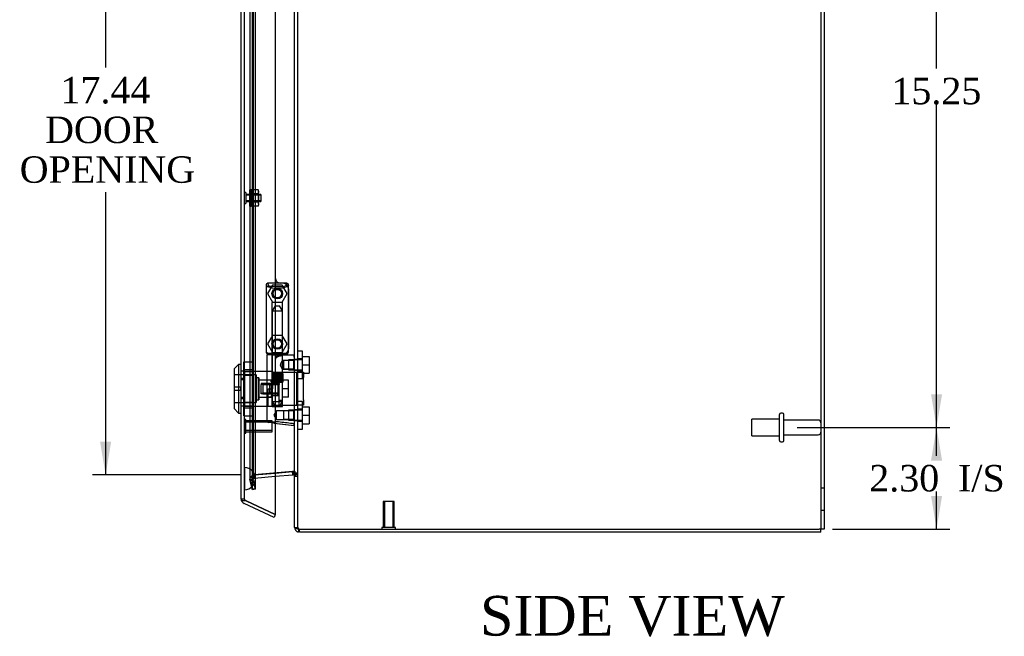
# Model space of a CAD drawing. Header units: inches. Extents: x 1 to 150, y -1 to 99.
# Tile 13 of 17: x 68 to 90, y 35 to 48. Entities that reach past the tile are written whole.
import ezdxf
from ezdxf.enums import TextEntityAlignment as Align
from ezdxf.lldxf.tags import DXFTag

# ---------------------------------------------------------------- set-up
doc = ezdxf.new("R2010")
doc.units = ezdxf.units.IN
doc.header["$MEASUREMENT"] = 0
for name, color, linetype in [('COM70220', 7, 'Continuous'), ('COM70707-1', 7, 'Continuous'), ('COM70710-1', 7, 'Continuous'), ('COM70712-3', 7, 'Continuous'), ('Default', 7, 'Continuous'), ('HNG86659-1', 7, 'Continuous'), ('HNG86659-2', 7, 'Continuous'), ('LOK10031', 7, 'Continuous'), ('LOK10031_CAM', 7, 'Continuous'), ('LOK10031_INSERT', 7, 'Continuous'), ('LOK10031_NUT', 7, 'Continuous'), ('LOK10031_SC', 7, 'Continuous'), ('NTS18118', 7, 'Continuous'), ('SCS86661', 7, 'Continuous'), ('STD26063', 7, 'Continuous'), ('STD26089', 7, 'Continuous'), ('STD26258', 7, 'Continuous'), ('WAM30017', 7, 'Continuous')]:
    doc.layers.add(name, color=color, linetype=linetype)
doc.styles.add('SEACAD_Times_New_Roman', font='times.ttf')
tags = doc.linetypes.add('HIDDEN2', pattern=[0.1875, 0.125, -0.0625]).pattern_tags.tags
tags[6:7] = [DXFTag(74, 4), DXFTag(75, 0), DXFTag(340, '0'), DXFTag(46, 0.0), DXFTag(50, 0.0), DXFTag(44, 0.0), DXFTag(45, 0.0)]
tags[4:5] = [DXFTag(74, 4), DXFTag(75, 0), DXFTag(340, '0'), DXFTag(46, 0.0), DXFTag(50, 0.0), DXFTag(44, 0.0), DXFTag(45, 0.0)]
doc.dimstyles.new('HAMMOND_(STH_-_120x80)', dxfattribs={"dimtxt": 0.6, "dimasz": 0.75, "dimexe": 0.3, "dimexo": 0.3, "dimgap": 0.15, "dimtad": 0, "dimtih": 1, "dimtoh": 1, "dimzin": 0, "dimdsep": 46, "dimtxsty": 'SEACAD_Times_New_Roman', "dimblk1": '_SE_FILLED', "dimblk2": '_SE_FILLED', "dimsah": 1, "dimcen": 0.3, "dimadec": 0, "dimazin": 0, "dimtfac": 0.8, "dimtofl": 0, "dimtmove": 0, "dimatfit": 3, "dimfxl": 1, "dimtolj": 1, "dimtzin": 0, "dimarcsym": 0})

# ---------------------------------------------------------------- blocks, each defined once
blk = doc.blocks.new('SE2')
at = {"layer": 'COM70220', "color": 7, "linetype": 'HIDDEN2'}
for p, q in [((72.74, 38.345), (72.74, 55.464)), ((72.741, 38.345), (72.741, 55.464)), ((72.743, 38.345), (72.743, 55.464)), ((72.989, 38.345), (72.989, 55.464)), ((72.74, 37.846), (72.74, 38.345)), ((72.74, 38.344), (72.741, 38.344)), ((72.741, 37.846), (72.741, 38.345)), ((72.741, 38.344), (72.743, 38.095)), ((72.743, 38.095), (72.743, 38.345)), ((72.989, 38.095), (72.989, 38.345)), ((72.743, 38.095), (72.741, 37.846)), ((72.741, 37.846), (72.74, 37.846))]:
    blk.add_line(p, q, dxfattribs=at)
for start, end in [(0, 90), (270, 0)]:
    blk.add_arc((72.739, 38.095), 0.25, start, end, dxfattribs=at)
at = {"layer": 'COM70707-1', "color": 7, "linetype": 'HIDDEN2'}
for p, q in [((85.805, 62.387), (85.805, 36.954)), ((73.949, 36.99), (73.949, 56.773)), ((72.922, 37.859), (72.922, 55.945)), ((72.992, 37.859), (72.992, 55.945)), ((72.864, 55.731), (72.864, 38.073)), ((72.936, 55.731), (72.936, 38.073)), ((73.949, 40.795), (73.877, 40.795)), ((73.877, 40.555), (73.949, 40.555)), ((73.949, 39.653), (73.877, 39.653)), ((73.877, 39.413), (73.949, 39.413)), ((72.963, 38.177), (72.942, 38.134)), ((72.963, 38.177), (72.946, 38.177)), ((73.831, 38.257), (72.962, 38.181)), ((72.969, 38.181), (72.962, 38.181)), ((72.969, 38.181), (72.963, 38.177)), ((72.969, 38.181), (73.439, 38.222)), ((73.838, 38.257), (73.831, 38.257)), ((73.841, 38.256), (73.841, 38.256)), ((73.844, 38.255), (73.85, 38.255)), ((73.87, 38.214), (73.871, 38.207)), ((73.87, 38.214), (73.927, 38.214)), ((73.871, 38.207), (73.932, 38.207)), ((72.936, 38.073), (72.864, 38.073)), ((72.864, 38.073), (72.867, 38.064)), ((72.867, 38.064), (72.922, 37.859)), ((72.937, 38.064), (72.867, 38.064)), ((72.942, 38.134), (72.882, 38.134)), ((72.942, 38.134), (72.936, 38.073)), ((72.992, 37.859), (72.937, 38.064)), ((73.877, 38.149), (73.949, 38.149)), ((72.992, 37.859), (72.922, 37.859)), ((85.877, 37.882), (85.805, 37.882)), ((85.805, 37.382), (85.877, 37.382)), ((73.877, 36.99), (73.949, 36.99)), ((73.954, 36.957), (73.985, 36.954)), ((73.975, 36.957), (73.954, 36.957))]:
    blk.add_line(p, q, dxfattribs=at)
at = {"layer": 'COM70707-1', "color": 7, "linetype": 'Continuous'}
for p, q in [((85.877, 62.387), (85.877, 36.954)), ((73.877, 36.99), (73.877, 56.773)), ((73.439, 38.222), (73.838, 38.257)), ((73.844, 38.255), (73.838, 38.257)), ((73.841, 38.256), (73.841, 38.256)), ((73.871, 38.207), (73.87, 38.214)), ((73.877, 38.149), (73.871, 38.207)), ((73.954, 36.957), (73.985, 36.954)), ((73.985, 36.954), (85.769, 36.954)), ((85.877, 36.954), (85.769, 36.954))]:
    blk.add_line(p, q, dxfattribs=at)
at = {"layer": 'COM70707-1', "color": 7, "linetype": 'HIDDEN2'}
blk.add_arc((73.665, 38.114), 0.228, 26.0219, 38.2776, dxfattribs=at)
at = {"layer": 'COM70707-1', "color": 7, "linetype": 'Continuous'}
blk.add_arc((73.665, 38.114), 0.228, 26.0219, 38.2777, dxfattribs=at)
blk.add_open_spline([(73.877, 36.99), (73.877, 36.988), (73.879, 36.985), (73.886, 36.979), (73.891, 36.977), (73.905, 36.971), (73.914, 36.968), (73.933, 36.963), (73.943, 36.96), (73.954, 36.957)], degree=3, knots=[0, 0, 0, 0, 0.25, 0.25, 0.5, 0.5, 0.75, 0.75, 1, 1, 1, 1], dxfattribs=at)
at = {"layer": 'COM70707-1', "color": 7, "linetype": 'HIDDEN2'}
blk.add_open_spline([(73.949, 36.99), (73.949, 36.988), (73.949, 36.985), (73.952, 36.979), (73.954, 36.977), (73.958, 36.971), (73.961, 36.968), (73.967, 36.963), (73.971, 36.96), (73.975, 36.957)], degree=3, knots=[0, 0, 0, 0, 0.25, 0.25, 0.5, 0.5, 0.75, 0.75, 1, 1, 1, 1], dxfattribs=at)
at = {"layer": 'COM70710-1', "color": 7, "linetype": 'HIDDEN2'}
for p, q in [((72.946, 38.178), (72.962, 38.181)), ((72.963, 38.108), (72.946, 38.178)), ((72.962, 38.181), (73.831, 38.257)), ((72.969, 38.109), (72.962, 38.181)), ((73.831, 38.257), (73.85, 38.257)), ((73.831, 38.256), (73.831, 38.257)), ((73.844, 38.185), (73.85, 38.257)), ((73.849, 38.248), (73.85, 38.257)), ((73.87, 38.171), (73.927, 38.214)), ((73.871, 38.169), (73.932, 38.208)), ((73.877, 38.176), (73.927, 38.214)), ((73.877, 38.172), (73.932, 38.208)), ((73.927, 38.214), (73.932, 38.208)), ((72.864, 38.073), (72.878, 38.127)), ((72.936, 38.073), (72.864, 38.073)), ((72.867, 38.045), (72.864, 38.073)), ((72.937, 38.064), (72.867, 38.045)), ((72.922, 37.841), (72.867, 38.045)), ((72.878, 38.127), (72.882, 38.134)), ((72.941, 38.091), (72.878, 38.127)), ((72.942, 38.093), (72.882, 38.134)), ((72.942, 38.093), (72.882, 38.134)), ((72.936, 38.073), (72.941, 38.091)), ((72.937, 38.064), (72.936, 38.073)), ((72.992, 37.859), (72.937, 38.064)), ((72.941, 38.091), (72.942, 38.093)), ((72.942, 38.093), (72.963, 38.108)), ((72.963, 38.108), (72.969, 38.109)), ((72.969, 38.109), (73.439, 38.15)), ((73.877, 38.149), (73.949, 38.149)), ((72.992, 37.859), (72.922, 37.841)), ((73.877, 36.99), (73.949, 36.99))]:
    blk.add_line(p, q, dxfattribs=at)
at = {"layer": 'COM70710-1', "color": 7, "linetype": 'Continuous'}
for p, q in [((73.439, 38.15), (73.838, 38.185)), ((73.838, 38.185), (73.831, 38.256)), ((73.838, 38.185), (73.844, 38.185)), ((73.844, 38.185), (73.849, 38.248)), ((73.87, 38.171), (73.877, 38.176)), ((73.87, 38.171), (73.871, 38.169)), ((73.871, 38.169), (73.877, 38.172)), ((73.871, 38.169), (73.877, 38.149)), ((73.975, 36.956), (73.954, 36.887)), ((73.985, 36.882), (73.954, 36.887)), ((73.985, 36.882), (73.985, 36.954)), ((85.805, 36.882), (73.985, 36.882)), ((85.805, 36.882), (85.805, 36.954))]:
    blk.add_line(p, q, dxfattribs=at)
at = {"layer": 'COM70710-1', "color": 7, "linetype": 'HIDDEN2'}
for centre, radius, start, end in [((72.972, 38.073), 0.108, 103.7843, 145.7899), ((73.841, 38.149), 0.108, 36.8348, 85.3824), ((73.84, 38.149), 0.109, 0.0924, 32.6845), ((73.985, 36.99), 0.036, 180.0001, 253.6889)]:
    blk.add_arc(centre, radius, start, end, dxfattribs=at)
at = {"layer": 'COM70710-1', "color": 7, "linetype": 'Continuous'}
for centre, radius, start, end in [((73.841, 38.149), 0.036, 36.835, 85.3822), ((73.985, 36.99), 0.108, 180, 253.689)]:
    blk.add_arc(centre, radius, start, end, dxfattribs=at)
at = {"layer": 'COM70712-3', "color": 7, "linetype": 'Continuous'}
for p, q in [((73.439, 56.527), (73.439, 37.282)), ((72.667, 37.632), (72.667, 56.177)), ((72.672, 37.599), (72.673, 37.599)), ((72.673, 37.592), (72.673, 37.599)), ((72.775, 37.592), (72.673, 37.592)), ((73.409, 37.217), (72.729, 37.534)), ((72.775, 37.592), (73.439, 37.282)), ((73.439, 37.282), (72.775, 37.592)), ((73.439, 37.282), (73.409, 37.217))]:
    blk.add_line(p, q, dxfattribs=at)
at = {"layer": 'COM70712-3', "color": 7, "linetype": 'HIDDEN2'}
for p, q in [((72.739, 37.632), (72.739, 56.177)), ((73.614, 42.524), (73.564, 42.524)), ((73.739, 42.399), (73.739, 41.036)), ((73.564, 40.911), (73.614, 40.911)), ((72.739, 40.53), (72.737, 40.53)), ((72.739, 40.333), (72.667, 40.333)), ((72.739, 39.936), (72.667, 39.936)), ((72.739, 39.739), (72.737, 39.739)), ((72.739, 37.632), (72.667, 37.632)), ((72.673, 37.599), (72.773, 37.599)), ((72.775, 37.592), (72.76, 37.599))]:
    blk.add_line(p, q, dxfattribs=at)
for centre in [(73.483, 42.289), (73.483, 41.148)]:
    blk.add_circle(centre, 0.12, dxfattribs=at)
for centre, radius, start, end in [((73.564, 42.649), 0.125, 180, 270), ((73.614, 42.399), 0.125, 0, 90), ((73.564, 40.786), 0.125, 90, 180), ((73.614, 41.036), 0.125, 270, 0), ((72.775, 37.632), 0.036, 180, 245)]:
    blk.add_arc(centre, radius, start, end, dxfattribs=at)
at = {"layer": 'COM70712-3', "color": 7, "linetype": 'Continuous'}
for start, end in [(180, 197.5839), (197.5839, 245)]:
    blk.add_arc((72.775, 37.632), 0.108, start, end, dxfattribs=at)
blk.add_ellipse((72.775, 37.632), major_axis=(0.108, 0), ratio=0.9073, start_param=3.141593, end_param=3.481043, dxfattribs=at)
at = {"layer": 'COM70712-3', "color": 7, "linetype": 'HIDDEN2'}
for centre, major_axis, ratio, start_param, end_param in [((72.775, 37.632), (0.036, 0), 0.9073, 3.141593, 4.665617), ((72.775, 44.008), (0, -6.415), 0.005612, 6.236413, 6.283185)]:
    blk.add_ellipse(centre, major_axis=major_axis, ratio=ratio, start_param=start_param, end_param=end_param, dxfattribs=at)
at = {"layer": 'HNG86659-1', "color": 7, "linetype": 'HIDDEN2'}
for p, q in [((73.228, 42.486), (73.228, 40.971)), ((73.228, 42.485), (73.247, 42.436)), ((73.699, 42.524), (73.265, 42.524)), ((73.289, 42.469), (73.267, 42.524)), ((73.29, 42.466), (73.267, 42.524)), ((73.29, 42.466), (73.289, 42.469)), ((73.676, 42.466), (73.699, 42.524)), ((73.676, 42.466), (73.677, 42.469)), ((73.677, 42.469), (73.699, 42.524)), ((73.738, 42.485), (73.719, 42.436)), ((73.738, 40.971), (73.738, 42.486)), ((73.363, 42.081), (73.363, 40.923)), ((73.591, 42.092), (73.375, 42.092)), ((73.603, 40.923), (73.603, 42.081)), ((73.247, 40.966), (73.247, 40.931)), ((73.247, 40.892), (73.247, 39.411)), ((73.699, 40.931), (73.267, 40.931)), ((73.267, 40.911), (73.564, 40.911)), ((73.564, 40.911), (73.267, 40.911)), ((73.363, 40.923), (73.351, 40.911)), ((73.351, 40.911), (73.363, 40.9)), ((73.603, 40.923), (73.363, 40.923)), ((73.363, 40.9), (73.603, 40.9)), ((73.363, 40.9), (73.363, 39.742)), ((73.615, 40.911), (73.603, 40.923)), ((73.603, 40.9), (73.615, 40.911)), ((73.603, 40.771), (73.603, 40.9)), ((73.865, 40.892), (73.604, 40.892)), ((73.614, 40.911), (73.7, 40.911)), ((73.7, 40.911), (73.614, 40.911)), ((73.719, 40.931), (73.719, 40.966)), ((73.623, 40.772), (73.602, 40.772)), ((73.856, 40.772), (73.623, 40.772)), ((73.856, 40.772), (73.623, 40.772)), ((73.623, 40.772), (73.623, 40.578)), ((73.877, 40.793), (73.856, 40.772)), ((73.856, 40.578), (73.856, 40.772)), ((73.602, 40.578), (73.623, 40.578)), ((73.603, 39.742), (73.603, 40.579)), ((73.623, 40.578), (73.856, 40.578)), ((73.856, 40.578), (73.623, 40.578)), ((73.856, 40.578), (73.877, 40.557)), ((73.375, 39.73), (73.591, 39.73)), ((73.463, 39.63), (73.408, 39.533)), ((73.408, 39.533), (73.463, 39.437)), ((73.463, 39.437), (73.463, 39.63)), ((73.623, 39.63), (73.463, 39.63)), ((73.856, 39.63), (73.623, 39.63)), ((73.856, 39.63), (73.623, 39.63)), ((73.623, 39.63), (73.623, 39.437)), ((73.877, 39.652), (73.856, 39.63)), ((73.856, 39.437), (73.856, 39.63)), ((73.423, 39.354), (73.281, 39.372)), ((73.406, 39.356), (73.423, 39.354)), ((73.406, 39.356), (73.866, 39.299)), ((73.423, 39.354), (73.864, 39.299)), ((73.463, 39.437), (73.623, 39.437)), ((73.623, 39.437), (73.856, 39.437)), ((73.856, 39.437), (73.623, 39.437)), ((73.856, 39.437), (73.877, 39.415))]:
    blk.add_line(p, q, dxfattribs=at)
for centre, radius in [((73.483, 42.289), 0.118), ((73.483, 42.289), 0.0968), ((73.483, 42.289), 0.0968), ((73.483, 41.148), 0.118), ((73.483, 41.148), 0.0968), ((73.483, 41.148), 0.0968)]:
    blk.add_circle(centre, radius, dxfattribs=at)
for centre, radius, start, end in [((73.267, 42.485), 0.0392, 106.467, 168.78), ((73.167, 41.789), 0.706, 84.0827, 84.9945), ((73.271, 42.486), 0.0432, 170.3107, 181.0665), ((73.272, 42.43), 0.0255, 130.6693, 167.2932), ((73.505, 43.258), 0.846, 252.8757, 268.5407), ((73.266, 42.475), 0.0491, 88.6161, 102.0318), ((73.681, 42.584), 0.429, 188.1861, 189.6334), ((73.463, 43.251), 0.839, 271.3912, 287.1924), ((73.7, 42.475), 0.0491, 77.9682, 91.3839), ((73.286, 42.584), 0.429, 350.3666, 351.8139), ((73.699, 42.485), 0.0392, 11.22, 73.533), ((73.694, 42.43), 0.0255, 12.7068, 49.3307), ((73.799, 41.789), 0.706, 95.0056, 95.9172), ((73.695, 42.486), 0.0432, 358.9335, 9.6893), ((73.375, 42.081), 0.0118, 90, 180), ((73.591, 42.081), 0.0118, 0, 90), ((73.267, 40.969), 0.039, 178.4395, 188.4336), ((73.166, 41.672), 0.711, 274.9928, 275.9147), ((73.267, 40.971), 0.0395, 190.0421, 269.2684), ((73.281, 40.965), 0.0339, 178.5961, 269.1461), ((73.267, 40.931), 0.0197, 180, 270), ((73.267, 40.892), 0.0197, 90, 180), ((73.267, 40.973), 0.0417, 269.1335, 269.9996), ((73.686, 40.965), 0.0339, 270.8567, 9.3811), ((73.699, 40.973), 0.0417, 270.0004, 270.8665), ((73.699, 40.971), 0.0395, 270.7315, 349.9579), ((73.7, 40.931), 0.0197, 270, 360), ((73.7, 40.892), 0.0197, 0, 90), ((73.8, 41.672), 0.711, 264.0854, 265.0071), ((73.699, 40.969), 0.039, 351.5664, 1.5605), ((72.665, 41.512), 1.368, 331.1816, 331.5055), ((73.865, 40.88), 0.0118, 88.3734, 89.9992), ((73.865, 40.88), 0.0118, 0, 88.3726), ((73.375, 39.742), 0.0118, 180, 270), ((73.591, 39.742), 0.0118, 270, 0), ((73.286, 39.411), 0.0394, 179.95, 262.875), ((73.832, 39.315), 0.0401, 21.8367, 34.9857), ((73.865, 39.311), 0.0118, 262.875, 274.4046), ((73.865, 39.311), 0.0118, 274.3868, 294.9231), ((73.214, 39.289), 0.656, 0.9731, 3.5902), ((73.865, 39.311), 0.0118, 294.9228, 360)]:
    blk.add_arc(centre, radius, start, end, dxfattribs=at)
for centre, major_axis, ratio, start_param, end_param in [((73.267, 42.512), (0, -0.0118), 0.049276, 3.017238, 3.218468), ((73.483, 42.476), (-0.203, 0), 0.124034, 0.415394, 2.656554), ((73.699, 42.512), (0, -0.0118), 0.049276, 3.064718, 3.265947)]:
    blk.add_ellipse(centre, major_axis=major_axis, ratio=ratio, start_param=start_param, end_param=end_param, dxfattribs=at)
for points, knots in [([(73.255, 42.449), (73.258, 42.453), (73.26, 42.456), (73.266, 42.461), (73.269, 42.463), (73.275, 42.465), (73.276, 42.466), (73.28, 42.467), (73.282, 42.467), (73.285, 42.467), (73.286, 42.467), (73.288, 42.467), (73.289, 42.467), (73.29, 42.466)], [0, 0, 0, 0, 0.25, 0.25, 0.5, 0.5, 0.625, 0.625, 0.75, 0.75, 0.875, 0.875, 1, 1, 1, 1]), ([(73.711, 42.449), (73.709, 42.453), (73.706, 42.456), (73.7, 42.461), (73.697, 42.463), (73.692, 42.465), (73.69, 42.466), (73.686, 42.467), (73.684, 42.467), (73.681, 42.467), (73.68, 42.467), (73.678, 42.467), (73.677, 42.467), (73.676, 42.466)], [0, 0, 0, 0, 0.25, 0.25, 0.5, 0.5, 0.625, 0.625, 0.75, 0.75, 0.875, 0.875, 1, 1, 1, 1]), ([(73.472, 40.852), (73.477, 40.855), (73.483, 40.857), (73.494, 40.861), (73.499, 40.864), (73.516, 40.87), (73.527, 40.874), (73.55, 40.882), (73.561, 40.885), (73.583, 40.89), (73.593, 40.892), (73.604, 40.892)], [0, 0, 0, 0, 0.125, 0.125, 0.25, 0.25, 0.5, 0.5, 0.75, 0.75, 1, 1, 1, 1]), ([(73.868, 40.859), (73.868, 40.868), (73.868, 40.876), (73.868, 40.885), (73.867, 40.888), (73.867, 40.89), (73.867, 40.891), (73.866, 40.891), (73.866, 40.891), (73.866, 40.892), (73.866, 40.892), (73.866, 40.892), (73.866, 40.892), (73.865, 40.892)], [0, 0, 0, 0, 0.5, 0.5, 0.75, 0.75, 0.875, 0.875, 0.9375, 0.9375, 0.96875, 0.96875, 1, 1, 1, 1]), ([(73.868, 40.859), (73.871, 40.859), (73.873, 40.859), (73.876, 40.859), (73.877, 40.858), (73.877, 40.858)], [0, 0, 0, 0, 0.5, 0.5, 1, 1, 1, 1]), ([(73.603, 40.772), (73.603, 40.772), (73.593, 40.76), (73.576, 40.735), (73.569, 40.725), (73.558, 40.702), (73.554, 40.689), (73.554, 40.662), (73.558, 40.649), (73.569, 40.626), (73.575, 40.616), (73.587, 40.599), (73.593, 40.592), (73.601, 40.581), (73.603, 40.578), (73.603, 40.578), (73.603, 40.578), (73.603, 40.578)], [0.2503152, 0.2503152, 0.2503152, 0.2503152, 0.375, 0.375, 0.4375, 0.4375, 0.5, 0.5, 0.5625, 0.5625, 0.625, 0.625, 0.6875, 0.6875, 0.75, 0.75, 0.7505722, 0.7505722, 0.7505722, 0.7505722]), ([(73.42, 39.373), (73.371, 39.381), (73.326, 39.388), (73.264, 39.401), (73.247, 39.407), (73.247, 39.411)], [0, 0, 0, 0, 0.5, 0.5, 1, 1, 1, 1]), ([(73.42, 39.373), (73.42, 39.37), (73.42, 39.367), (73.419, 39.362), (73.419, 39.36), (73.419, 39.357), (73.419, 39.357), (73.418, 39.356), (73.417, 39.356), (73.415, 39.355), (73.413, 39.356), (73.41, 39.356), (73.408, 39.356), (73.406, 39.356)], [0, 0, 0, 0, 0.25, 0.25, 0.5, 0.5, 0.625, 0.625, 0.75, 0.75, 0.875, 0.875, 1, 1, 1, 1]), ([(73.472, 39.387), (73.471, 39.387), (73.47, 39.387), (73.469, 39.387), (73.469, 39.387), (73.467, 39.386), (73.466, 39.386), (73.463, 39.385), (73.461, 39.384), (73.454, 39.383), (73.45, 39.381), (73.437, 39.378), (73.429, 39.376), (73.42, 39.373)], [0, 0, 0, 0, 0.03125, 0.03125, 0.0625, 0.0625, 0.125, 0.125, 0.25, 0.25, 0.5, 0.5, 1, 1, 1, 1]), ([(73.864, 39.338), (73.838, 39.341), (73.812, 39.344), (73.786, 39.348), (73.681, 39.361), (73.576, 39.374), (73.472, 39.387)], [0, 0, 0, 0, 0.198595, 0.198595, 0.198595, 1, 1, 1, 1]), ([(73.869, 39.33), (73.871, 39.33), (73.873, 39.33), (73.876, 39.33), (73.877, 39.331), (73.877, 39.331)], [0, 0, 0, 0, 0.5, 0.5, 1, 1, 1, 1])]:
    blk.add_open_spline(points, degree=3, knots=knots, dxfattribs=at)
blk.add_open_spline([(73.555, 40.664), (73.555, 40.668), (73.554, 40.671), (73.554, 40.675)], degree=3, dxfattribs=at)
at = {"layer": 'HNG86659-2', "color": 7, "linetype": 'HIDDEN2'}
for p, q in [((73.434, 42.014), (73.365, 41.896)), ((73.434, 42.014), (73.532, 42.014)), ((73.601, 41.896), (73.532, 42.014)), ((73.365, 41.896), (73.601, 41.896)), ((73.365, 41.896), (73.365, 40.478)), ((73.601, 40.478), (73.601, 41.896)), ((73.36, 40.478), (73.36, 40.281)), ((73.36, 40.478), (73.364, 40.478)), ((73.36, 40.478), (73.36, 40.281)), ((73.362, 40.478), (73.362, 40.281)), ((73.364, 40.478), (73.369, 40.478)), ((73.364, 40.478), (73.364, 40.281)), ((73.366, 40.478), (73.366, 40.281)), ((73.369, 40.478), (73.387, 40.478)), ((73.369, 40.478), (73.369, 40.281)), ((73.371, 40.478), (73.371, 40.281)), ((73.373, 40.478), (73.373, 40.281)), ((73.381, 40.478), (73.381, 40.281)), ((73.381, 40.478), (73.381, 40.281)), ((73.387, 40.478), (73.395, 40.478)), ((73.387, 40.478), (73.387, 40.281)), ((73.395, 40.478), (73.397, 40.478)), ((73.395, 40.478), (73.395, 40.281)), ((73.397, 40.478), (73.426, 40.478)), ((73.397, 40.478), (73.397, 40.281)), ((73.405, 40.478), (73.405, 40.281)), ((73.414, 40.478), (73.414, 40.281)), ((73.418, 40.478), (73.418, 40.281)), ((73.426, 40.478), (73.435, 40.478)), ((73.426, 40.478), (73.426, 40.281)), ((73.435, 40.478), (73.44, 40.478)), ((73.435, 40.478), (73.435, 40.281)), ((73.44, 40.478), (73.475, 40.478)), ((73.44, 40.478), (73.44, 40.281)), ((73.451, 40.478), (73.451, 40.281)), ((73.459, 40.478), (73.459, 40.281)), ((73.465, 40.478), (73.465, 40.281)), ((73.475, 40.478), (73.483, 40.478)), ((73.475, 40.478), (73.475, 40.281)), ((73.483, 40.478), (73.49, 40.478)), ((73.483, 40.478), (73.483, 40.281)), ((73.49, 40.478), (73.526, 40.478)), ((73.49, 40.478), (73.49, 40.281)), ((73.501, 40.478), (73.501, 40.281)), ((73.508, 40.478), (73.508, 40.281)), ((73.516, 40.478), (73.516, 40.281)), ((73.526, 40.478), (73.531, 40.478)), ((73.526, 40.478), (73.526, 40.281)), ((73.531, 40.478), (73.54, 40.478)), ((73.531, 40.478), (73.531, 40.281)), ((73.54, 40.478), (73.569, 40.478)), ((73.54, 40.478), (73.54, 40.281)), ((73.549, 40.478), (73.549, 40.281)), ((73.553, 40.478), (73.553, 40.281)), ((73.562, 40.478), (73.562, 40.281)), ((73.569, 40.478), (73.571, 40.478)), ((73.569, 40.478), (73.569, 40.281)), ((73.571, 40.478), (73.579, 40.478)), ((73.571, 40.478), (73.571, 40.281)), ((73.579, 40.478), (73.597, 40.478)), ((73.579, 40.478), (73.579, 40.281)), ((73.585, 40.478), (73.585, 40.281)), ((73.586, 40.478), (73.586, 40.281)), ((73.593, 40.478), (73.593, 40.281)), ((73.595, 40.478), (73.595, 40.281)), ((73.597, 40.478), (73.602, 40.478)), ((73.597, 40.478), (73.597, 40.281)), ((73.601, 40.478), (73.601, 40.281)), ((73.602, 40.478), (73.606, 40.478)), ((73.602, 40.478), (73.602, 40.281)), ((73.604, 40.478), (73.604, 40.281)), ((73.606, 40.478), (73.606, 40.281)), ((73.606, 40.281), (73.606, 40.478)), ((73.36, 40.281), (73.364, 40.281)), ((73.364, 40.281), (73.369, 40.281)), ((73.365, 40.281), (73.365, 39.848)), ((73.369, 40.281), (73.387, 40.281)), ((73.387, 40.281), (73.395, 40.281)), ((73.395, 40.281), (73.397, 40.281)), ((73.397, 40.281), (73.426, 40.281)), ((73.426, 40.281), (73.435, 40.281)), ((73.435, 40.281), (73.44, 40.281)), ((73.44, 40.281), (73.475, 40.281)), ((73.475, 40.281), (73.483, 40.281)), ((73.483, 40.281), (73.49, 40.281)), ((73.49, 40.281), (73.526, 40.281)), ((73.526, 40.281), (73.531, 40.281)), ((73.531, 40.281), (73.54, 40.281)), ((73.54, 40.281), (73.569, 40.281)), ((73.569, 40.281), (73.571, 40.281)), ((73.571, 40.281), (73.579, 40.281)), ((73.579, 40.281), (73.597, 40.281)), ((73.597, 40.281), (73.602, 40.281)), ((73.601, 39.848), (73.601, 40.281)), ((73.602, 40.281), (73.606, 40.281)), ((73.365, 39.848), (73.601, 39.848)), ((73.365, 39.848), (73.434, 39.73)), ((73.532, 39.73), (73.601, 39.848))]:
    blk.add_line(p, q, dxfattribs=at)
at = {"layer": 'LOK10031', "color": 7, "linetype": 'Continuous'}
for p, q in [((72.607, 40.684), (72.507, 40.584)), ((72.607, 40.684), (72.607, 39.584)), ((72.667, 40.684), (72.607, 40.684)), ((72.507, 40.584), (72.507, 39.684)), ((72.507, 39.684), (72.607, 39.584)), ((72.607, 39.584), (72.667, 39.584))]:
    blk.add_line(p, q, dxfattribs=at)
at = {"layer": 'LOK10031', "color": 7, "linetype": 'HIDDEN2'}
for p, q in [((73.007, 40.449), (72.507, 40.449)), ((72.737, 40.53), (72.667, 40.53)), ((72.737, 40.53), (72.737, 40.365)), ((73.377, 40.527), (72.737, 40.527)), ((73.007, 40.449), (73.007, 39.819)), ((73.377, 40.527), (73.377, 40.511)), ((72.737, 40.365), (72.667, 40.365)), ((72.737, 40.365), (72.737, 39.903)), ((73.067, 40.384), (73.007, 40.384)), ((73.067, 40.384), (73.067, 39.884)), ((73.377, 40.328), (73.067, 40.328)), ((73.377, 40.255), (73.377, 40.134)), ((73.277, 39.742), (73.277, 40.134)), ((73.277, 40.134), (73.377, 40.134)), ((72.507, 39.819), (73.007, 39.819)), ((72.737, 39.903), (72.667, 39.903)), ((72.737, 39.739), (72.667, 39.739)), ((72.737, 39.903), (72.737, 39.739)), ((72.737, 39.742), (73.277, 39.742)), ((73.007, 39.884), (73.067, 39.884)), ((73.067, 39.941), (73.277, 39.941)), ((73.377, 39.941), (73.277, 39.941)), ((73.277, 39.742), (73.377, 39.742)), ((73.377, 39.742), (73.377, 39.761))]:
    blk.add_line(p, q, dxfattribs=at)
at = {"layer": 'LOK10031_CAM', "color": 7, "linetype": 'HIDDEN2'}
for p, q in [((73.377, 40.511), (73.564, 40.511)), ((73.377, 40.255), (73.377, 40.511)), ((73.527, 39.761), (73.527, 40.511)), ((73.564, 40.511), (73.833, 40.511)), ((73.833, 40.511), (73.927, 40.511)), ((73.927, 40.511), (74.077, 40.511)), ((73.927, 40.386), (73.927, 40.511)), ((74.077, 40.511), (74.077, 40.386)), ((73.317, 40.056), (73.317, 40.216)), ((73.347, 40.246), (73.377, 40.246)), ((73.377, 40.293), (73.527, 40.293)), ((73.927, 39.886), (73.927, 40.386)), ((74.077, 39.886), (74.077, 40.386)), ((73.347, 40.026), (73.377, 40.026)), ((73.377, 39.761), (73.377, 40.134)), ((73.377, 39.978), (73.527, 39.978)), ((73.377, 39.761), (73.564, 39.761)), ((73.564, 39.761), (73.833, 39.761)), ((73.833, 39.761), (73.927, 39.761)), ((73.927, 39.761), (73.927, 39.886)), ((74.077, 39.761), (73.927, 39.761)), ((74.077, 39.886), (74.077, 39.761))]:
    blk.add_line(p, q, dxfattribs=at)
for centre, start, end in [((73.347, 40.216), 90, 180), ((73.347, 40.056), 180, 270)]:
    blk.add_arc(centre, 0.03, start, end, dxfattribs=at)
at = {"layer": 'LOK10031_INSERT', "color": 7, "linetype": 'HIDDEN2'}
for p, q in [((72.992, 40.447), (72.507, 40.447)), ((72.992, 40.447), (72.992, 39.822)), ((72.507, 40.174), (72.657, 40.174)), ((72.657, 40.094), (72.657, 40.174)), ((73.052, 40.384), (72.992, 40.384)), ((73.052, 40.384), (73.052, 39.884)), ((73.342, 40.328), (73.052, 40.328)), ((73.492, 40.252), (73.117, 40.252)), ((73.117, 40.252), (73.117, 40.233)), ((73.117, 40.036), (73.117, 40.233)), ((73.492, 40.233), (73.117, 40.233)), ((73.342, 40.29), (73.342, 40.328)), ((73.342, 40.29), (73.492, 40.29)), ((73.342, 40.249), (73.342, 40.02)), ((73.492, 40.249), (73.342, 40.249)), ((73.492, 40.249), (73.492, 40.29)), ((73.492, 40.249), (73.492, 40.02)), ((72.657, 40.094), (72.507, 40.094)), ((73.117, 40.036), (73.492, 40.036)), ((73.117, 40.016), (73.117, 40.036)), ((73.492, 40.016), (73.117, 40.016)), ((73.342, 40.02), (73.492, 40.02)), ((73.342, 39.978), (73.342, 39.941)), ((73.377, 39.978), (73.342, 39.978)), ((73.492, 39.978), (73.492, 40.02)), ((72.507, 39.822), (72.992, 39.822)), ((72.992, 39.884), (73.052, 39.884)), ((73.052, 39.941), (73.342, 39.941))]:
    blk.add_line(p, q, dxfattribs=at)
at = {"layer": 'LOK10031_NUT', "color": 7, "linetype": 'HIDDEN2'}
for p, q in [((72.724, 40.44), (72.724, 40.746)), ((72.724, 40.746), (72.939, 40.746)), ((72.939, 40.44), (72.939, 40.746)), ((72.724, 40.567), (72.939, 40.567)), ((72.939, 40.518), (72.724, 40.518)), ((72.724, 39.828), (72.724, 40.44)), ((72.724, 40.44), (72.939, 40.44)), ((72.939, 39.828), (72.939, 40.44)), ((72.724, 39.522), (72.724, 39.828)), ((72.724, 39.828), (72.939, 39.828)), ((72.724, 39.75), (72.939, 39.75)), ((72.939, 39.522), (72.939, 39.828)), ((72.724, 39.701), (72.939, 39.701)), ((72.724, 39.522), (72.939, 39.522))]:
    blk.add_line(p, q, dxfattribs=at)
at = {"layer": 'LOK10031_SC', "color": 7, "linetype": 'HIDDEN2'}
for p, q in [((73.597, 40.397), (73.527, 40.397)), ((73.597, 40.397), (73.597, 39.872)), ((73.152, 40.252), (73.152, 40.016)), ((73.527, 40.252), (73.152, 40.252)), ((73.152, 40.228), (73.527, 40.228)), ((73.527, 40.252), (73.527, 40.228)), ((73.734, 40.327), (73.597, 40.327)), ((73.734, 40.134), (73.734, 40.327)), ((73.152, 40.04), (73.527, 40.04)), ((73.152, 40.016), (73.527, 40.016)), ((73.527, 40.016), (73.527, 40.04)), ((73.734, 40.134), (73.597, 40.134)), ((73.734, 39.942), (73.734, 40.134)), ((73.527, 39.872), (73.597, 39.872)), ((73.734, 39.942), (73.597, 39.942))]:
    blk.add_line(p, q, dxfattribs=at)
at = {"layer": 'NTS18118', "color": 7, "linetype": 'HIDDEN2'}
for p, q in [((72.864, 44.274), (72.864, 44.642)), ((72.895, 44.642), (72.864, 44.642)), ((73.053, 44.642), (72.895, 44.642)), ((72.895, 44.642), (72.895, 44.55)), ((73.053, 44.642), (73.06, 44.596)), ((73.06, 44.617), (73.053, 44.642)), ((72.864, 44.54), (73.06, 44.54)), ((73.06, 44.523), (72.864, 44.523)), ((73.053, 44.55), (72.895, 44.55)), ((72.895, 44.55), (72.895, 44.366)), ((73.06, 44.596), (73.053, 44.55)), ((73.06, 44.458), (73.053, 44.366)), ((73.06, 44.596), (73.06, 44.617)), ((73.06, 44.458), (73.06, 44.596)), ((73.06, 44.32), (73.06, 44.458)), ((72.864, 44.393), (73.06, 44.393)), ((72.864, 44.376), (73.06, 44.376)), ((72.864, 44.274), (72.895, 44.274)), ((73.053, 44.366), (72.895, 44.366)), ((72.895, 44.366), (72.895, 44.274)), ((73.053, 44.274), (72.895, 44.274)), ((73.053, 44.366), (73.06, 44.32)), ((73.06, 44.32), (73.053, 44.274)), ((73.053, 44.274), (73.06, 44.298)), ((73.06, 44.32), (73.06, 44.298))]:
    blk.add_line(p, q, dxfattribs=at)
blk.add_open_spline([(73.053, 44.55), (73.055, 44.534), (73.057, 44.519), (73.059, 44.488), (73.06, 44.473), (73.06, 44.458)], degree=3, knots=[0, 0, 0, 0, 0.5, 0.5, 1, 1, 1, 1], dxfattribs=at)
at = {"layer": 'SCS86661', "color": 7, "linetype": 'HIDDEN2'}
for p, q in [((73.373, 42.481), (73.262, 42.289)), ((73.594, 42.481), (73.373, 42.481)), ((73.704, 42.289), (73.594, 42.481)), ((73.262, 42.289), (73.373, 42.098)), ((73.594, 42.098), (73.704, 42.289)), ((73.373, 42.098), (73.594, 42.098)), ((73.373, 41.339), (73.262, 41.148)), ((73.594, 41.339), (73.373, 41.339)), ((73.704, 41.148), (73.594, 41.339)), ((73.262, 41.148), (73.373, 40.956)), ((73.594, 40.956), (73.704, 41.148)), ((73.373, 40.956), (73.594, 40.956)), ((74.054, 40.867), (74.204, 40.867)), ((74.204, 40.867), (74.204, 40.675)), ((73.739, 40.788), (73.739, 40.562)), ((74.054, 40.788), (73.739, 40.788)), ((74.054, 40.675), (74.204, 40.675)), ((74.204, 40.675), (74.204, 40.484)), ((73.739, 40.562), (74.054, 40.562)), ((74.054, 40.484), (74.204, 40.484)), ((73.739, 39.646), (73.739, 39.42)), ((74.054, 39.646), (73.739, 39.646)), ((74.054, 39.725), (74.204, 39.725)), ((74.054, 39.533), (74.204, 39.533)), ((74.204, 39.725), (74.204, 39.533)), ((74.204, 39.533), (74.204, 39.342)), ((73.739, 39.42), (74.054, 39.42)), ((74.054, 39.342), (74.204, 39.342))]:
    blk.add_line(p, q, dxfattribs=at)
for centre in [(73.483, 42.289), (73.483, 41.148)]:
    blk.add_circle(centre, 0.113, dxfattribs=at)
at = {"layer": 'STD26063', "color": 7, "linetype": 'HIDDEN2'}
for p, q in [((72.77, 44.583), (72.739, 44.583)), ((72.77, 44.583), (72.77, 44.333)), ((73.114, 44.54), (72.77, 44.54)), ((73.114, 44.52), (72.77, 44.52)), ((73.114, 44.54), (73.114, 44.376)), ((72.739, 44.333), (72.77, 44.333)), ((73.114, 44.395), (72.77, 44.395)), ((72.77, 44.376), (73.114, 44.376))]:
    blk.add_line(p, q, dxfattribs=at)
at = {"layer": 'STD26089', "color": 7, "linetype": 'HIDDEN2'}
for p, q in [((84.868, 38.962), (84.868, 39.552)), ((84.938, 39.582), (84.898, 39.582)), ((84.968, 38.962), (84.968, 39.552)), ((84.243, 39.07), (84.243, 39.445)), ((84.868, 39.445), (84.243, 39.445)), ((85.745, 39.423), (84.968, 39.423)), ((84.243, 39.07), (84.868, 39.07)), ((84.968, 39.091), (85.745, 39.091)), ((84.898, 38.932), (84.938, 38.932))]:
    blk.add_line(p, q, dxfattribs=at)
for centre, radius, start, end in [((84.898, 39.552), 0.03, 90, 180), ((84.938, 39.552), 0.03, 0, 90), ((85.745, 39.363), 0.06, 0, 90), ((85.745, 39.151), 0.06, 270, 0), ((84.898, 38.962), 0.03, 180, 270), ((84.938, 38.962), 0.03, 270, 0)]:
    blk.add_arc(centre, radius, start, end, dxfattribs=at)
at = {"layer": 'STD26258', "color": 7, "linetype": 'HIDDEN2'}
for p, q in [((72.77, 39.439), (72.739, 39.439)), ((72.77, 39.126), (72.77, 39.439)), ((73.364, 39.408), (72.77, 39.408)), ((73.364, 39.377), (72.77, 39.377)), ((73.364, 39.158), (73.364, 39.408)), ((72.739, 39.126), (72.77, 39.126)), ((73.364, 39.188), (72.77, 39.188)), ((72.77, 39.158), (73.364, 39.158)), ((76.134, 37.579), (75.884, 37.579)), ((75.884, 37.579), (75.884, 36.986)), ((75.914, 37.579), (75.914, 36.986)), ((76.103, 37.579), (76.103, 36.986)), ((76.134, 36.986), (76.134, 37.579)), ((76.165, 36.986), (75.853, 36.986)), ((75.853, 36.986), (75.853, 36.954)), ((76.165, 36.954), (76.165, 36.986))]:
    blk.add_line(p, q, dxfattribs=at)
at = {"layer": 'WAM30017', "color": 7, "linetype": 'HIDDEN2'}
for p, q in [((74.054, 40.988), (73.949, 40.988)), ((74.054, 40.363), (74.054, 40.988)), ((74.054, 40.813), (73.949, 40.813)), ((73.949, 40.538), (74.054, 40.538)), ((73.949, 40.363), (74.054, 40.363)), ((74.054, 39.846), (73.949, 39.846)), ((74.054, 39.221), (74.054, 39.846)), ((74.054, 39.671), (73.949, 39.671)), ((73.949, 39.396), (74.054, 39.396)), ((73.949, 39.221), (74.054, 39.221))]:
    blk.add_line(p, q, dxfattribs=at)
blk = doc.blocks.new('DMBLK8138')
at = {"layer": 'Default', "linetype": 'Continuous', "transparency": 16777216}
for points in [[(88.552, 38.507), (88.427, 39.257), (88.302, 38.507)], [(88.552, 37.704), (88.302, 37.704), (88.427, 36.954)]]:
    blk.add_hatch(color=7, dxfattribs=at).paths.add_polyline_path(points)
at = {"layer": 'Default', "color": 7, "linetype": 'Continuous', "transparency": 16777216}
for p, q in [((85.268, 39.257), (88.727, 39.257)), ((88.427, 38.616), (88.427, 39.257)), ((88.427, 36.954), (88.427, 37.806)), ((86.069, 36.954), (88.727, 36.954))]:
    blk.add_line(p, q, dxfattribs=at)
at = {"layer": 'Default', "color": 7, "linetype": 'Continuous', "transparency": 16777216, "style": 'SEACAD_Times_New_Roman'}
for s, p in [('2.30', (86.901, 38.406)), ('I/S', (88.914, 38.406))]:
    blk.add_text(s, height=0.6, dxfattribs=at).set_placement(p, align=Align.TOP_LEFT)
blk = doc.blocks.new('_SE_FILLED')
at = {"color": 0}
blk.add_line((0, 0), (-1, 0), dxfattribs=at)
blk.add_solid([(0, 0), (-1, -0.1665), (-1, 0.1665), (0, 0)], dxfattribs=at)
blk = doc.blocks.new('DMBLK8139')
at = {"layer": 'Default', "linetype": 'Continuous', "transparency": 16777216}
for points in [[(88.552, 53.757), (88.427, 54.507), (88.302, 53.757)], [(88.552, 40.007), (88.302, 40.007), (88.427, 39.257)]]:
    blk.add_hatch(color=7, dxfattribs=at).paths.add_polyline_path(points)
at = {"layer": 'Default', "color": 7, "linetype": 'Continuous', "transparency": 16777216}
for p, q in [((85.268, 54.507), (88.727, 54.507)), ((88.427, 47.392), (88.427, 54.507)), ((88.427, 39.257), (88.427, 46.582)), ((85.268, 39.257), (88.727, 39.257))]:
    blk.add_line(p, q, dxfattribs=at)
at = {"layer": 'Default', "color": 7, "linetype": 'Continuous', "transparency": 16777216, "style": 'SEACAD_Times_New_Roman'}
blk.add_text('15.25', height=0.6, dxfattribs=at).set_placement((87.403, 47.182), align=Align.TOP_LEFT)
blk = doc.blocks.new('DMBLK8155')
at = {"layer": 'Default', "linetype": 'Continuous', "transparency": 16777216}
for points in [[(69.467, 54.874), (69.717, 54.874), (69.592, 55.624)], [(69.467, 38.931), (69.592, 38.181), (69.717, 38.931)]]:
    blk.add_hatch(color=7, dxfattribs=at).paths.add_polyline_path(points)
at = {"layer": 'Default', "color": 7, "linetype": 'Continuous', "transparency": 16777216}
for p, q in [((72.662, 55.624), (69.292, 55.624)), ((69.592, 55.624), (69.592, 47.412)), ((69.592, 44.592), (69.592, 38.181)), ((72.662, 38.181), (69.292, 38.181))]:
    blk.add_line(p, q, dxfattribs=at)
at = {"layer": 'Default', "color": 7, "linetype": 'Continuous', "transparency": 16777216, "style": 'SEACAD_Times_New_Roman'}
for s, p in [('17.44', (68.569, 47.202)), ('DOOR ', (68.22, 46.302)), ('OPENING', (67.645, 45.402))]:
    blk.add_text(s, height=0.6, dxfattribs=at).set_placement(p, align=Align.TOP_LEFT)

msp = doc.modelspace()

# ---------------------------------------------------------------- block references
at = {"layer": 'Default'}
msp.add_blockref('SE2', (0, 0), dxfattribs=at)

# ---------------------------------------------------------------- texts
at = {"layer": 'Default', "color": 7, "linetype": 'Continuous', "style": 'SEACAD_Times_New_Roman'}
msp.add_text('SIDE VIEW', height=0.9, dxfattribs=at).set_placement((78.079, 35.439), align=Align.TOP_LEFT)

# ---------------------------------------------------------------- dimensions: what is measured, and where the dimension line sits
at = {"layer": 'Default', "color": 7, "linetype": 'Continuous'}
for base, p1, p2, angle, text, picture, middle, dimtype in [((69.592, 55.624), (72.962, 55.624), (72.962, 38.181), 270, '\\A1;<>\\PDOOR \\XOPENING', 'DMBLK8155', (69.592, 46.902), 161), ((88.427, 39.257), (84.968, 39.257), (84.968, 54.507), 90, '\\A1;<>', 'DMBLK8139', (88.427, 46.882), 161), ((88.427, 39.257), (85.769, 36.954), (84.968, 39.257), 90, '\\A1;<> I/S', 'DMBLK8138', (88.427, 38.106), 160)]:
    dim = msp.add_linear_dim(base=base, p1=p1, p2=p2, angle=angle, text=text, dimstyle='HAMMOND_(STH_-_120x80)', dxfattribs=at)
    dim.commit()
    dim.dimension.update_dxf_attribs({"geometry": picture, "text_midpoint": middle, "dimtype": dimtype})

doc.saveas('drawing.dxf')
